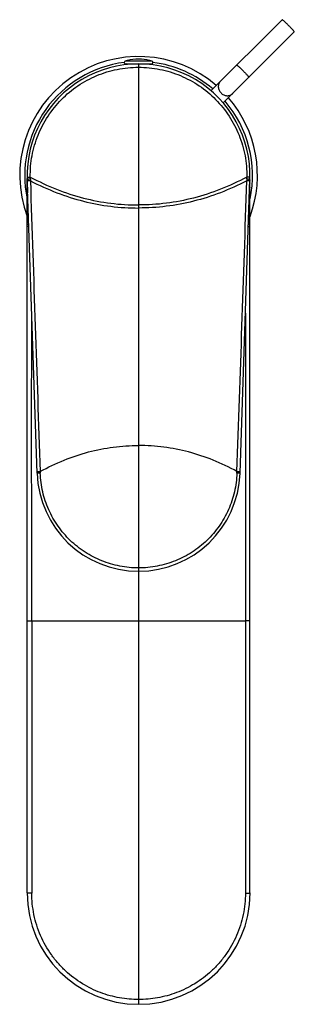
# Model space of a CAD drawing. Header units: millimetres. Extents: x 160 to 479, y 58 to 452.
# Tile 1 of 5: x 160 to 216, y 58 to 257. Entities that reach past the tile are written whole.
import ezdxf

# ---------------------------------------------------------------- set-up
doc = ezdxf.new("R2010")
doc.units = ezdxf.units.MM
doc.header["$LTSCALE"] = 30.734
doc.layers.get('0').update_dxf_attribs({"linetype": 'CONTINUOUS'})

msp = doc.modelspace()

# ---------------------------------------------------------------- linework, layer by layer
at = {"color": 7, "linetype": 'CONTINUOUS'}
for p, q in [((213.11, 257.02), (198.77, 242.67)), ((215.59, 254.54), (201.24, 240.2)), ((181.84, 248.77), (181.9, 248.77)), ((186.39, 248.77), (186.45, 248.77)), ((181.55, 248.08), (186.75, 248.08)), ((161.65, 80.57), (161.65, 224.94)), ((163.66, 165.39), (161.66, 224.82)), ((204.63, 165.39), (206.63, 224.82)), ((206.64, 80.57), (206.64, 224.94))]:
    msp.add_line(p, q, dxfattribs=at)
at = {"color": 9, "linetype": 'CONTINUOUS'}
for p, q in [((186.83, 248.66), (181.46, 248.66)), ((184.15, 248.07), (184.15, 58.07)), ((161.65, 224.41), (161.65, 224.01)), ((161.65, 223.1), (161.65, 222.27)), ((161.66, 224.41), (161.66, 224.5)), ((162.3, 224.48), (161.67, 224.45)), ((161.67, 224), (161.67, 224.05)), ((161.7, 223.07), (161.7, 223.1)), ((206.62, 224.45), (205.99, 224.48)), ((206.59, 223.1), (206.59, 223.07)), ((206.62, 224.45), (206.61, 224.45)), ((206.62, 224.04), (206.62, 224)), ((206.63, 224.5), (206.63, 224.41)), ((206.64, 224), (206.64, 224.41)), ((206.64, 222.27), (206.64, 223.1)), ((206.64, 221.52), (206.64, 222.17)), ((163.65, 165.71), (164.28, 165.73)), ((204.01, 165.73), (204.64, 165.71)), ((204.52, 165.72), (204.64, 165.71)), ((204.64, 165.71), (204.64, 165.71)), ((161.65, 135.58), (205.71, 135.57)), ((161.65, 135.58), (161.65, 135.58)), ((162.58, 135.57), (162.58, 80.55)), ((206.64, 135.57), (205.71, 135.57)), ((205.71, 135.57), (205.71, 80.55))]:
    msp.add_line(p, q, dxfattribs=at)
msp.add_lwpolyline([(163.65, 165.71), (163.65, 165.71), (163.67, 165.71)], dxfattribs=at)
at = {"color": 7, "linetype": 'CONTINUOUS'}
for centre, radius, start, end in [((184.15, 225.57), 24, 49.183, 200.3272), ((184.15, 240.07), 9, 104.8352, 107.3885), ((184.15, 240.07), 8.99, 75.5033, 104.4967), ((184.14, 240.07), 9, 72.6116, 75.1648), ((184.15, 225.57), 22.5, 358.0743, 181.9258), ((181.55, 248.38), 0.3, 107.3886, 270), ((181.7, 247.8), 0.3, 34.4226, 68.8622), ((186.59, 247.8), 0.3, 111.1378, 145.5774), ((186.75, 248.38), 0.3, 270, 72.6114), ((184.15, 225.57), 24, 339.6729, 40.817), ((184.14, 166.07), 20.5, 181.9251, 358.075), ((184.15, 80.57), 22.5, 180, 0)]:
    msp.add_arc(centre, radius, start, end, dxfattribs=at)
at = {"color": 9, "linetype": 'CONTINUOUS'}
for centre, radius, start, end in [((184.15, 225.57), 23, 97.2432, 191.9482), ((184.15, 225.57), 23, 49.3641, 82.7566), ((184.15, 225.57), 23, 348.0423, 40.6358), ((222.37, 225.58), 60.72, 180.7188, 181.0172), ((183.65, 225.51), 21.37, 180.7437, 181.7801), ((186.3, 225.4), 24.02, 181.3425, 182.2138), ((184.64, 225.51), 21.37, 358.2153, 359.2563), ((145.93, 225.58), 60.72, 358.9812, 359.2812), ((221.06, 225.56), 59.41, 181.1024, 181.4573), ((220.12, 225.53), 58.48, 181.4963, 182.3795), ((219.71, 225.52), 58.06, 182.4118, 182.727), ((25511.61, 1048.35), 25362.69, 181.861507, 181.994286), ((-26421.53, 1091.54), 26641.64, 358.008557, 358.134962), ((148.58, 225.52), 58.06, 357.273, 357.5831), ((148.17, 225.53), 58.48, 357.6205, 358.5025), ((147.23, 225.56), 59.41, 358.5397, 358.8976), ((219.34, 225.5), 57.7, 182.7265, 183.4592), ((148.95, 225.5), 57.7, 356.5416, 357.2736), ((185.01, 166.38), 20.74, 181.7868, 182.6948), ((183.29, 166.38), 20.74, 357.3052, 358.2132)]:
    msp.add_arc(centre, radius, start, end, dxfattribs=at)
at = {"color": 7, "linetype": 'CONTINUOUS'}
for points, knots in [([(214.43, 255.86), (214.35, 255.94), (214.19, 256.1), (213.96, 256.32), (213.74, 256.53), (213.54, 256.7), (213.38, 256.84), (213.27, 256.93), (213.19, 256.98), (213.16, 257.01), (213.13, 257.02), (213.11, 257.02), (213.11, 257.02)], [0, 0, 0, 0, 0.193598, 0.379789, 0.551461, 0.702064, 0.825887, 0.918313, 0.951693, 0.976199, 0.991889, 1, 1, 1, 1]), ([(215.59, 254.54), (215.59, 254.54), (215.59, 254.56), (215.58, 254.58), (215.55, 254.62), (215.5, 254.7), (215.41, 254.81), (215.27, 254.97), (215.1, 255.17), (214.89, 255.39), (214.67, 255.62), (214.51, 255.78), (214.43, 255.86)], [0, 0, 0, 0, 0.008111, 0.023801, 0.048307, 0.081687, 0.174113, 0.297936, 0.448539, 0.620211, 0.806402, 1, 1, 1, 1])]:
    msp.add_open_spline(points, degree=3, knots=knots, dxfattribs=at)
at = {"color": 9, "linetype": 'CONTINUOUS'}
for points, knots in [([(162.28, 225.23), (162.26, 226.67), (162.51, 229.57), (163.73, 233.75), (165.74, 237.61), (168.48, 241), (171.82, 243.78), (175.65, 245.85), (179.81, 247.12), (182.7, 247.41), (184.15, 247.41)], [0, 0, 0, 0, 0.125112, 0.250167, 0.375184, 0.50018, 0.625157, 0.750113, 0.875059, 1, 1, 1, 1]), ([(184.15, 247.41), (185.59, 247.41), (188.48, 247.12), (192.64, 245.85), (196.47, 243.78), (199.81, 241), (202.55, 237.61), (204.56, 233.75), (205.78, 229.57), (206.03, 226.67), (206.01, 225.23)], [0, 0, 0, 0, 0.124934, 0.249874, 0.374824, 0.499793, 0.624782, 0.749803, 0.874868, 1, 1, 1, 1]), ([(203.94, 247.84), (203.94, 247.85), (203.96, 247.85), (203.98, 247.83), (204.02, 247.81), (204.09, 247.76), (204.21, 247.67), (204.37, 247.53), (204.57, 247.36), (204.79, 247.15), (205.02, 246.93), (205.18, 246.77), (205.26, 246.69)], [0, 0, 0, 0, 0.008111, 0.023801, 0.048307, 0.081687, 0.174113, 0.297936, 0.448539, 0.62021, 0.806403, 1, 1, 1, 1]), ([(205.26, 246.69), (205.34, 246.61), (205.5, 246.45), (205.72, 246.22), (205.93, 246), (206.1, 245.8), (206.24, 245.64), (206.33, 245.52), (206.38, 245.45), (206.4, 245.41), (206.42, 245.39), (206.42, 245.37), (206.41, 245.37)], [0, 0, 0, 0, 0.193597, 0.37979, 0.551461, 0.702064, 0.825887, 0.918313, 0.951693, 0.976199, 0.991889, 1, 1, 1, 1]), ([(200.67, 244.58), (200.6, 244.5), (200.47, 244.34), (200.32, 244.05), (200.25, 243.74), (200.22, 243.31), (200.36, 242.75), (200.63, 242.38), (200.79, 242.22)], [0, 0, 0, 0, 0.119134, 0.239234, 0.361102, 0.485239, 0.739393, 1, 1, 1, 1]), ([(200.79, 242.22), (200.95, 242.06), (201.32, 241.79), (201.88, 241.65), (202.31, 241.67), (202.62, 241.75), (202.91, 241.9), (203.07, 242.03), (203.15, 242.1)], [0, 0, 0, 0, 0.260607, 0.514761, 0.638898, 0.760766, 0.880866, 1, 1, 1, 1]), ([(161.65, 225.22), (161.65, 225.22), (161.65, 225.22), (161.65, 225.22), (161.66, 225.22), (161.67, 225.22), (161.69, 225.22), (161.72, 225.22), (161.75, 225.22), (161.79, 225.22), (161.85, 225.22), (161.93, 225.22), (162.05, 225.22), (162.16, 225.23), (162.24, 225.23), (162.28, 225.23)], [0, 0, 0, 0, 0.004159, 0.00939, 0.016804, 0.038429, 0.069528, 0.110427, 0.16078, 0.220076, 0.287804, 0.445367, 0.623658, 0.811899, 1, 1, 1, 1]), ([(161.66, 224.82), (161.66, 224.82), (161.66, 224.82), (161.66, 224.82), (161.66, 224.82), (161.67, 224.82), (161.68, 224.82), (161.7, 224.82), (161.73, 224.82), (161.76, 224.82), (161.8, 224.82), (161.86, 224.83), (161.94, 224.83), (162.05, 224.83), (162.17, 224.84), (162.25, 224.84), (162.29, 224.84)], [0, 0, 0, 0, 0.001012, 0.004083, 0.009276, 0.016655, 0.038217, 0.069264, 0.110118, 0.160437, 0.21971, 0.287427, 0.445005, 0.623364, 0.811727, 1, 1, 1, 1]), ([(162.28, 225.23), (164.01, 224.3), (167.51, 222.67), (172.97, 220.88), (178.52, 219.81), (182.27, 219.58), (184.15, 219.58)], [0, 0, 0, 0, 0.257391, 0.507312, 0.753534, 1, 1, 1, 1]), ([(206.01, 225.23), (204.28, 224.3), (200.78, 222.67), (195.32, 220.88), (189.77, 219.81), (186.02, 219.58), (184.15, 219.58)], [0, 0, 0, 0, 0.257391, 0.507312, 0.753534, 1, 1, 1, 1]), ([(206, 224.84), (206.04, 224.84), (206.12, 224.84), (206.24, 224.83), (206.35, 224.83), (206.43, 224.83), (206.49, 224.82), (206.53, 224.82), (206.56, 224.82), (206.58, 224.82), (206.6, 224.82), (206.62, 224.82), (206.62, 224.82), (206.63, 224.82), (206.63, 224.82), (206.63, 224.82), (206.63, 224.82)], [0, 0, 0, 0, 0.199885, 0.389578, 0.562385, 0.712601, 0.77758, 0.835065, 0.884559, 0.925631, 0.957959, 0.981239, 0.989424, 0.995287, 0.998815, 1, 1, 1, 1]), ([(206.64, 225.22), (206.64, 225.22), (206.64, 225.22), (206.63, 225.22), (206.62, 225.22), (206.6, 225.22), (206.57, 225.22), (206.52, 225.22), (206.45, 225.22), (206.35, 225.22), (206.24, 225.22), (206.13, 225.23), (206.05, 225.23), (206.01, 225.23)], [0, 0, 0, 0, 0.003867, 0.01636, 0.037964, 0.069162, 0.110263, 0.160888, 0.288511, 0.446509, 0.624879, 0.812717, 1, 1, 1, 1]), ([(162.3, 224.48), (164.03, 223.57), (167.54, 221.98), (172.99, 220.24), (178.53, 219.19), (182.28, 218.97), (184.15, 218.97)], [0, 0, 0, 0, 0.257049, 0.506966, 0.753361, 1, 1, 1, 1]), ([(205.99, 224.48), (204.26, 223.57), (200.76, 221.98), (195.3, 220.24), (189.76, 219.19), (186.01, 218.97), (184.15, 218.97)], [0, 0, 0, 0, 0.25705, 0.506966, 0.753361, 1, 1, 1, 1]), ([(161.79, 220.86), (161.77, 220.86), (161.73, 220.86), (161.69, 220.86), (161.67, 220.86), (161.66, 220.86), (161.65, 220.87), (161.65, 220.87), (161.65, 220.87)], [0, 0, 0, 0, 0.429049, 0.741666, 0.852322, 0.932087, 0.980885, 1, 1, 1, 1]), ([(206.5, 220.86), (206.52, 220.86), (206.56, 220.86), (206.6, 220.86), (206.62, 220.86), (206.63, 220.86), (206.64, 220.87), (206.64, 220.87), (206.64, 220.87)], [0, 0, 0, 0, 0.429266, 0.741759, 0.852481, 0.932215, 0.980929, 1, 1, 1, 1]), ([(161.97, 215.66), (161.92, 215.66), (161.86, 215.67), (161.78, 215.67), (161.73, 215.67), (161.7, 215.68), (161.67, 215.68), (161.66, 215.68), (161.65, 215.69), (161.65, 215.69)], [0, 0, 0, 0, 0.420521, 0.591926, 0.734898, 0.847845, 0.929798, 0.980174, 1, 1, 1, 1]), ([(161.98, 215.2), (161.96, 215.2), (161.91, 215.2), (161.84, 215.2), (161.78, 215.2), (161.74, 215.2), (161.7, 215.2), (161.68, 215.2), (161.67, 215.2), (161.66, 215.2), (161.65, 215.2), (161.65, 215.2), (161.65, 215.2), (161.65, 215.2)], [0, 0, 0, 0, 0.223371, 0.422354, 0.594701, 0.738436, 0.851834, 0.896803, 0.933786, 0.962669, 0.983377, 0.995842, 1, 1, 1, 1]), ([(206.31, 215.2), (206.33, 215.2), (206.38, 215.2), (206.45, 215.2), (206.51, 215.2), (206.55, 215.2), (206.59, 215.2), (206.62, 215.2), (206.63, 215.2), (206.64, 215.2), (206.64, 215.2), (206.64, 215.2), (206.64, 215.2)], [0, 0, 0, 0, 0.223087, 0.421244, 0.592315, 0.735147, 0.84866, 0.931547, 0.961083, 0.982452, 0.995481, 1, 1, 1, 1]), ([(206.64, 215.69), (206.64, 215.69), (206.64, 215.68), (206.62, 215.68), (206.59, 215.68), (206.56, 215.67), (206.51, 215.67), (206.43, 215.67), (206.37, 215.66), (206.32, 215.66)], [0, 0, 0, 0, 0.019795, 0.070165, 0.152118, 0.265069, 0.408047, 0.57946, 1, 1, 1, 1]), ([(162.58, 135.57), (162.58, 140.77), (162.57, 151.15), (162.56, 164.09), (162.55, 174.42), (162.56, 184.75), (162.57, 192.52), (162.57, 197.7)], [0, 0, 0, 0, 0.25095, 0.501141, 0.624998, 0.7497, 1, 1, 1, 1]), ([(205.72, 197.71), (205.72, 192.53), (205.73, 184.76), (205.74, 174.43), (205.73, 164.1), (205.72, 151.15), (205.71, 140.77), (205.71, 135.57)], [0, 0, 0, 0, 0.250301, 0.375004, 0.498859, 0.74905, 1, 1, 1, 1]), ([(164.28, 165.73), (165.84, 166.59), (169.02, 168.11), (173.98, 169.77), (179.03, 170.77), (182.44, 170.98), (184.15, 170.98)], [0, 0, 0, 0, 0.257687, 0.507602, 0.753669, 1, 1, 1, 1]), ([(204.01, 165.73), (202.45, 166.59), (199.27, 168.11), (194.31, 169.77), (189.26, 170.77), (185.85, 170.98), (184.15, 170.98)], [0, 0, 0, 0, 0.257687, 0.507602, 0.753669, 1, 1, 1, 1]), ([(164.29, 165.41), (164.25, 165.4), (164.17, 165.4), (164.05, 165.4), (163.94, 165.39), (163.84, 165.39), (163.78, 165.39), (163.73, 165.39), (163.71, 165.39), (163.68, 165.39), (163.67, 165.39), (163.66, 165.39), (163.66, 165.39), (163.66, 165.38), (163.66, 165.39)], [0, 0, 0, 0, 0.199947, 0.389753, 0.562682, 0.712995, 0.835497, 0.88498, 0.926019, 0.958289, 0.981485, 0.989618, 0.995423, 1, 1, 1, 1]), ([(184.15, 146.24), (182.88, 146.24), (180.33, 146.49), (176.66, 147.57), (173.27, 149.34), (170.27, 151.72), (167.78, 154.63), (165.89, 157.97), (164.68, 161.6), (164.34, 164.14), (164.29, 165.41)], [0, 0, 0, 0, 0.12493, 0.249871, 0.374823, 0.499791, 0.624784, 0.749804, 0.87487, 1, 1, 1, 1]), ([(204, 165.41), (203.95, 164.14), (203.61, 161.6), (202.4, 157.97), (200.51, 154.64), (198.02, 151.72), (195.02, 149.34), (191.63, 147.57), (187.96, 146.49), (185.41, 146.24), (184.15, 146.24)], [0, 0, 0, 0, 0.125115, 0.250173, 0.375193, 0.500187, 0.625159, 0.750116, 0.875063, 1, 1, 1, 1]), ([(204.63, 165.39), (204.63, 165.39), (204.63, 165.39), (204.63, 165.39), (204.63, 165.39), (204.62, 165.39), (204.6, 165.39), (204.58, 165.39), (204.56, 165.39), (204.53, 165.39), (204.49, 165.39), (204.43, 165.39), (204.35, 165.39), (204.24, 165.4), (204.12, 165.4), (204.04, 165.4), (204, 165.41)], [0, 0, 0, 0, 0.001192, 0.004729, 0.010601, 0.018795, 0.042098, 0.074452, 0.115552, 0.165073, 0.222586, 0.287589, 0.437836, 0.610635, 0.800261, 1, 1, 1, 1]), ([(162.58, 80.55), (162.52, 80.55), (162.4, 80.55), (162.23, 80.55), (162.07, 80.56), (161.93, 80.56), (161.83, 80.56), (161.76, 80.56), (161.72, 80.57), (161.69, 80.57), (161.67, 80.57), (161.65, 80.57), (161.65, 80.57), (161.65, 80.57)], [0, 0, 0, 0, 0.197572, 0.385837, 0.558371, 0.708751, 0.83116, 0.880786, 0.922239, 0.955184, 0.97929, 0.994257, 1, 1, 1, 1]), ([(184.15, 59.04), (182.87, 59.04), (180.26, 59.27), (176.4, 60.33), (172.69, 62.15), (169.87, 64.3), (167.87, 66.36), (166.05, 68.67), (164.23, 71.9), (162.88, 76.14), (162.58, 79.09), (162.58, 80.55)], [0, 0, 0, 0, 0.113598, 0.231228, 0.35297, 0.47878, 0.543035, 0.607948, 0.738855, 0.87029, 1, 1, 1, 1]), ([(205.71, 80.55), (205.71, 79.09), (205.41, 76.14), (204.06, 71.9), (202.24, 68.67), (200.42, 66.36), (198.42, 64.3), (195.61, 62.15), (191.89, 60.33), (188.03, 59.27), (185.42, 59.04), (184.15, 59.04)], [0, 0, 0, 0, 0.129708, 0.261143, 0.392051, 0.456964, 0.521219, 0.64703, 0.768771, 0.886402, 1, 1, 1, 1]), ([(205.71, 80.55), (205.77, 80.55), (205.89, 80.55), (206.07, 80.55), (206.23, 80.56), (206.37, 80.56), (206.47, 80.56), (206.53, 80.56), (206.57, 80.57), (206.6, 80.57), (206.62, 80.57), (206.64, 80.57), (206.64, 80.57), (206.64, 80.57)], [0, 0, 0, 0, 0.197956, 0.386553, 0.55933, 0.709826, 0.832203, 0.881756, 0.923097, 0.955887, 0.979796, 0.994521, 1, 1, 1, 1])]:
    msp.add_open_spline(points, degree=3, knots=knots, dxfattribs=at)
for points in [[(206, 224.84), (206, 224.72), (205.99, 224.6), (205.99, 224.48)], [(161.65, 224.01), (161.65, 223.7), (161.65, 223.4), (161.65, 223.1)], [(206.64, 223.1), (206.64, 223.4), (206.64, 223.7), (206.64, 224)]]:
    msp.add_open_spline(points, degree=3, dxfattribs=at)

doc.saveas('drawing.dxf')
